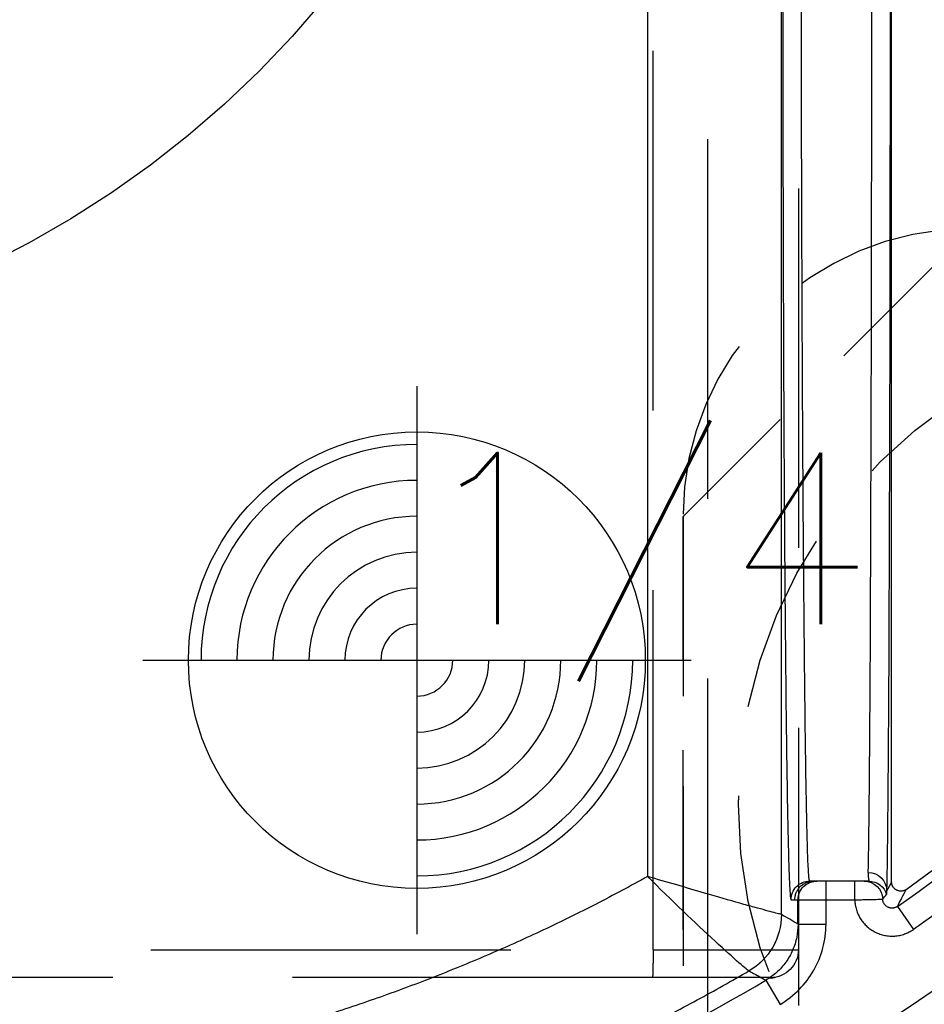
# Model space of a CAD drawing. Extents: x 2651 to 7771, y -1163 to 1075.
# Tile 129 of 256: x 4117 to 4130, y 297 to 311. Entities that reach past the tile are written whole.
import ezdxf

# ---------------------------------------------------------------- set-up
doc = ezdxf.new("R2010")
doc.units = 0
doc.header["$LTSCALE"] = 10
for name, pattern in [('CNSHID', [4, 3, -1]), ('DASHED', [0.75, 0.5, -0.25]), ('HIDDEN', [0.375, 0.25, -0.125])]:
    doc.linetypes.add(name, pattern=pattern)
doc.layers.get('0').update_dxf_attribs({"linetype": 'CONTINUOUS'})
doc.layers.get('Defpoints').update_dxf_attribs({"linetype": 'CONTINUOUS'})
for name, color, linetype in [('1', 7, 'CONTINUOUS'), ('204', 7, 'CONTINUOUS'), ('COOL', 150, 'HIDDEN'), ('DIM', 3, 'CONTINUOUS'), ('LAYER_103', 7, 'CONTINUOUS'), ('PIN', 3, 'CONTINUOUS'), ('WL1-HL', 4, 'CNSHID')]:
    doc.layers.add(name, color=color, linetype=linetype)
doc.styles.get("Standard").update_dxf_attribs({"font": 'romans.shx'})
doc.dimstyles.new('MM& INCH5', dxfattribs={"dimtxt": 5, "dimasz": 2.5, "dimexe": 1, "dimexo": 0.5, "dimtad": 0, "dimrnd": 1.38778e-17, "dimzin": 9, "dimdsep": 46, "dimtxsty": 'Standard', "dimblk": 'CLOSED', "dimcen": 0, "dimclrd": 3, "dimclre": 3, "dimclrt": 3, "dimazin": 2, "dimtfac": 0.75, "dimtofl": 0, "dimtmove": 0, "dimatfit": 3, "dimfxl": 0, "dimtolj": 1, "dimarcsym": 0})
doc.dimstyles.new('T5', dxfattribs={"dimtxt": 5, "dimasz": 4, "dimexe": 1.5, "dimexo": 1, "dimgap": 1.5, "dimtad": 0, "dimrnd": 1.38778e-17, "dimzin": 9, "dimdsep": 46, "dimtxsty": 'Standard', "dimblk": 'CLOSED', "dimcen": 0, "dimclrd": 3, "dimclre": 3, "dimclrt": 3, "dimazin": 2, "dimtfac": 0.75, "dimtofl": 0, "dimtmove": 0, "dimatfit": 3, "dimfxl": 0, "dimtolj": 1, "dimarcsym": 0})

# ---------------------------------------------------------------- blocks, each defined once
blk = doc.blocks.new('DSD')
at = {"layer": '1', "color": 6, "linetype": 'DASHED'}
for p, q in [((499.908, 528.968), (499.908, 578.104)), ((500.665, 577.737), (500.665, 520.364)), ((501.927, 577.054), (501.927, 528.968)), ((501.922, 529.325), (501.922, 529.662)), ((499.908, 528.968), (501.927, 528.968)), ((499.898, 528.58), (462.919, 528.58)), ((501.538, 528.58), (499.898, 528.58))]:
    blk.add_line(p, q, dxfattribs=at)
at = {"layer": '1', "color": 252, "linetype": 'Continuous'}
for p, q in [((501.692, 529.457), (501.692, 573.842)), ((499.831, 573.329), (499.831, 529.985)), ((502.312, 529.662), (502.312, 529.921)), ((502.711, 529.662), (502.711, 529.921)), ((501.825, 529.662), (501.923, 529.662)), ((501.923, 529.662), (501.923, 529.324)), ((501.923, 529.662), (502.312, 529.662)), ((502.312, 529.662), (502.711, 529.662)), ((502.312, 529.324), (502.312, 529.662)), ((503.303, 529.569), (503.526, 529.251)), ((501.923, 529.324), (502.312, 529.324)), ((501.477, 528.543), (501.675, 528.208))]:
    blk.add_line(p, q, dxfattribs=at)
at = {"layer": '1', "color": 7, "linetype": 'Continuous'}
for p, q in [((503.222, 529.912), (503.222, 573.144)), ((502.182, 529.921), (502.084, 529.921)), ((502.312, 529.921), (502.182, 529.921)), ((502.711, 529.921), (502.312, 529.921))]:
    blk.add_line(p, q, dxfattribs=at)
at = {"layer": '1', "color": 252, "linetype": 'Continuous'}
for radius, start, end in [(26.743, 305.0137, 346.7286), (26.617, 276.1879, 300.5226)]:
    blk.add_arc((487.959, 551.472), radius, start, end, dxfattribs=at)
at = {"layer": '1', "color": 7, "linetype": 'Continuous'}
for radius, start, end in [(26.62, 305.5251, 346.6816), (28.499, 303.3599, 336.8536)]:
    blk.add_arc((487.959, 551.472), radius, start, end, dxfattribs=at)
at = {"layer": '1', "color": 252, "linetype": 'Continuous', "extrusion": (0, 0, -1)}
for radius, start, end in [(27.132, 193.2714, 234.9863), (28.376, 202.1388, 263.7853)]:
    blk.add_arc((-487.959, 551.472), radius, start, end, dxfattribs=at)
at = {"layer": '1', "color": 110, "linetype": 'Continuous'}
blk.add_arc((487.959, 551.472), 27.988, 276.2148, 338.982, dxfattribs=at)
at = {"layer": '1', "color": 6, "linetype": 'DASHED', "extrusion": (0, 0, -1)}
blk.add_arc((-501.538, 528.968), 0.389, 180, 270, dxfattribs=at)
at = {"layer": '1', "color": 7, "linetype": 'Continuous'}
blk.add_ellipse((502.89, 542.875), major_axis=(0, 12.954), ratio=0.004451, start_param=3.278184, end_param=4.712389, dxfattribs=at)
at = {"layer": '1', "color": 252, "linetype": 'Continuous'}
for centre, major_axis, ratio, start_param, end_param in [((503.149, 542.875), (0, 13.213), 0.004363, 3.278184, 4.712389), ((486.674, 563.151), (-41.149, 0), 1, 0.952596, 1.678692)]:
    blk.add_ellipse(centre, major_axis=major_axis, ratio=ratio, start_param=start_param, end_param=end_param, dxfattribs=at)
at = {"layer": '1', "color": 252, "linetype": 'Continuous', "extrusion": (0, 0, -1)}
for centre, major_axis, ratio, start_param, end_param in [((502.897, 529.785), (0.259, -0.008), 0.990677, 4.68095, 6.251152), ((502.084, 529.662), (0, -0.259), 0.999962, 1.570796, 3.141593), ((502.182, 529.662), (0, -0.259), 0.999962, 1.570796, 3.141593), ((502.841, 529.662), (0, -0.259), 0.999989, 3.141593, 4.678393), ((502.905, 529.662), (0, -0.259), 0.999977, 3.141593, 4.431029), ((500.785, 529.457), (0.452, 0.786), 0.999949, 1.049185, 2.092408), ((500.785, 529.457), (-0.106, 0.901), 0.999761, 1.688035, 2.731247)]:
    blk.add_ellipse(centre, major_axis=major_axis, ratio=ratio, start_param=start_param, end_param=end_param, dxfattribs=at)
at = {"layer": '1', "color": 6, "linetype": 'DASHED', "extrusion": (0, 0, -1)}
for centre in [(502.137, 529.662), (502.181, 529.662)]:
    blk.add_ellipse(centre, major_axis=(0, -0.259), ratio=0.999914, start_param=1.570796, end_param=3.141593, dxfattribs=at)
at = {"layer": '1', "color": 252, "linetype": 'Continuous'}
for points, weights in [([(501.71, 542.875), (501.71, 535.135), (501.757, 529.662), (501.825, 529.662)], [1, 0.804737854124, 0.804737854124, 1]), ([(499.831, 529.985), (496.958, 528.39), (493.826, 527.396), (490.56, 527.041)], [1, 0.98681524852, 0.98681524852, 1])]:
    blk.add_rational_spline(points, weights, degree=3, dxfattribs=at)
for points, knots in [([(502.084, 529.921), (502.082, 529.925), (502.077, 529.934), (502.071, 530.005), (502.064, 530.115), (502.058, 530.267), (502.052, 530.458), (502.046, 530.686), (502.041, 530.947), (502.035, 531.241), (502.03, 531.564), (502.025, 531.915), (502.021, 532.29), (502.016, 532.688), (502.012, 533.107), (502.008, 533.544), (502.004, 533.997), (502, 534.464), (501.996, 534.942), (501.993, 535.431), (501.99, 535.928), (501.987, 536.43), (501.985, 536.938), (501.982, 537.448), (501.98, 537.959), (501.978, 538.471), (501.976, 538.981), (501.974, 539.488), (501.973, 539.991), (501.972, 540.489), (501.971, 540.981), (501.97, 541.466), (501.969, 541.943), (501.969, 542.412), (501.969, 542.722), (501.969, 542.875)], [0, 0, 0, 0, 0.038023, 0.075563, 0.112621, 0.149196, 0.185289, 0.2209, 0.256028, 0.290673, 0.324837, 0.358517, 0.391715, 0.424431, 0.456664, 0.488415, 0.519683, 0.550468, 0.580772, 0.610592, 0.63993, 0.668786, 0.697159, 0.72505, 0.752458, 0.779383, 0.805826, 0.831787, 0.857265, 0.88226, 0.906773, 0.930804, 0.954352, 0.977417, 1, 1, 1, 1]), ([(501.241, 528.674), (501.229, 528.672), (501.039, 528.838), (500.499, 529.336), (500.161, 529.659), (499.831, 529.985)], [0, 0, 0, 0, 0.5, 0.5, 1, 1, 1, 1]), ([(501.691, 529.457), (501.685, 529.459), (501.672, 529.462), (501.596, 529.482), (501.48, 529.513), (501.319, 529.557), (501.053, 529.63), (500.572, 529.772), (500.103, 529.907), (499.831, 529.985)], [0, 0, 0, 0, 0.097521, 0.196244, 0.296336, 0.397955, 0.501256, 0.710965, 1, 1, 1, 1]), ([(502.711, 529.662), (502.711, 529.65), (502.712, 529.638), (502.714, 529.615), (502.716, 529.603), (502.721, 529.569), (502.732, 529.523), (502.748, 529.48), (502.763, 529.448), (502.768, 529.438), (502.779, 529.417), (502.785, 529.407), (502.804, 529.378), (502.818, 529.359), (502.84, 529.332), (502.848, 529.324), (502.864, 529.307), (502.872, 529.299), (502.899, 529.275), (502.935, 529.246), (502.975, 529.223), (503.006, 529.207), (503.017, 529.202), (503.038, 529.193), (503.049, 529.189), (503.082, 529.178), (503.105, 529.171), (503.15, 529.162), (503.173, 529.159), (503.22, 529.156), (503.267, 529.157), (503.313, 529.163), (503.347, 529.17), (503.358, 529.173), (503.381, 529.179), (503.392, 529.183), (503.425, 529.195), (503.467, 529.213), (503.507, 529.237), (503.526, 529.251)], [0, 0, 0, 0, 0.03125, 0.03125, 0.0625, 0.0625, 0.125, 0.1875, 0.1875, 0.21875, 0.21875, 0.25, 0.25, 0.3125, 0.3125, 0.34375, 0.34375, 0.375, 0.375, 0.4375, 0.5, 0.5, 0.53125, 0.53125, 0.5625, 0.5625, 0.625, 0.625, 0.6875, 0.6875, 0.75, 0.8125, 0.8125, 0.84375, 0.84375, 0.875, 0.875, 0.9375, 1, 1, 1, 1]), ([(501.923, 529.324), (501.92, 529.263), (501.912, 529.138), (501.853, 528.957), (501.758, 528.791), (501.632, 528.647), (501.528, 528.578), (501.477, 528.543)], [0, 0, 0, 0, 0.195653, 0.397798, 0.602202, 0.804347, 1, 1, 1, 1]), ([(501.675, 528.208), (501.772, 528.266), (501.86, 528.335), (502.017, 528.494), (502.086, 528.585), (502.197, 528.778), (502.24, 528.884), (502.297, 529.1), (502.312, 529.211), (502.312, 529.324)], [0, 0, 0, 0, 0.25, 0.25, 0.5, 0.5, 0.75, 0.75, 1, 1, 1, 1]), ([(490.803, 525.238), (491.196, 525.286), (491.969, 525.38), (493.103, 525.584), (494.191, 525.824), (495.234, 526.101), (496.23, 526.409), (497.179, 526.743), (498.082, 527.099), (498.938, 527.473), (499.748, 527.862), (500.513, 528.258), (501.002, 528.537), (501.241, 528.674)], [0, 0, 0, 0, 0.107215, 0.211168, 0.31186, 0.409292, 0.503461, 0.59437, 0.682018, 0.766405, 0.847531, 0.925396, 1, 1, 1, 1]), ([(501.241, 528.674), (501.263, 528.662), (501.284, 528.65), (501.363, 528.606), (501.42, 528.575), (501.477, 528.543)], [0, 0, 0, 0, 0.272285, 0.272285, 1, 1, 1, 1])]:
    blk.add_open_spline(points, degree=3, knots=knots, dxfattribs=at)
at = {"layer": '1', "color": 7, "linetype": 'Continuous'}
for points, knots in [([(502.897, 530.042), (502.897, 530.021), (502.898, 530.004), (502.899, 529.981), (502.9, 529.974), (502.901, 529.962), (502.902, 529.956), (502.904, 529.942), (502.905, 529.938), (502.905, 529.933), (502.906, 529.927), (502.91, 529.919), (502.904, 529.921)], [0, 0, 0, 0, 0.25, 0.25, 0.375, 0.375, 0.5, 0.5, 0.75, 0.75, 0.875, 1, 1, 1, 1]), ([(502.841, 529.921), (502.836, 529.921), (502.823, 529.921), (502.779, 529.921), (502.753, 529.921), (502.745, 529.921), (502.732, 529.921), (502.728, 529.921), (502.72, 529.921), (502.715, 529.921), (502.711, 529.921)], [0, 0, 0, 0, 0.1875, 0.375, 0.6875, 0.875, 0.875, 0.9375, 0.9375, 1, 1, 1, 1]), ([(502.905, 529.921), (502.892, 529.921), (502.88, 529.921), (502.859, 529.921), (502.849, 529.921), (502.841, 529.921)], [0, 0, 0, 0, 0.5, 0.5, 1, 1, 1, 1]), ([(503.427, 529.807), (503.422, 529.803), (503.412, 529.797), (503.401, 529.792), (503.394, 529.789), (503.389, 529.788), (503.384, 529.787), (503.376, 529.784), (503.367, 529.783), (503.359, 529.783), (503.354, 529.782), (503.35, 529.782), (503.345, 529.783), (503.337, 529.783), (503.326, 529.785), (503.314, 529.788), (503.307, 529.79), (503.302, 529.792), (503.298, 529.794), (503.29, 529.798), (503.282, 529.803), (503.276, 529.807), (503.272, 529.81), (503.268, 529.813), (503.265, 529.816), (503.259, 529.821), (503.251, 529.83), (503.244, 529.839), (503.24, 529.846), (503.238, 529.85), (503.235, 529.855), (503.232, 529.863), (503.229, 529.871), (503.226, 529.879), (503.225, 529.883), (503.224, 529.888), (503.224, 529.893), (503.223, 529.9), (503.222, 529.906), (503.222, 529.912)], [0, 0, 0, 0, 0.0625, 0.125, 0.125, 0.15625, 0.15625, 0.1875, 0.25, 0.25, 0.28125, 0.28125, 0.3125, 0.3125, 0.375, 0.4375, 0.4375, 0.46875, 0.46875, 0.5, 0.5625, 0.5625, 0.59375, 0.59375, 0.625, 0.625, 0.6875, 0.75, 0.75, 0.78125, 0.78125, 0.8125, 0.875, 0.875, 0.90625, 0.90625, 0.9375, 0.9375, 1, 1, 1, 1]), ([(503.154, 529.734), (503.156, 529.739), (503.156, 529.744), (503.156, 529.748), (503.156, 529.753), (503.156, 529.758), (503.156, 529.77), (503.156, 529.777), (503.157, 529.785)], [0, 0, 0, 0, 0.25, 0.5, 0.5, 0.75, 0.75, 1, 1, 1, 1]), ([(502.711, 529.662), (502.724, 529.662), (502.737, 529.662), (502.756, 529.663), (502.762, 529.663), (502.775, 529.663), (502.781, 529.663), (502.812, 529.664), (502.836, 529.664), (502.865, 529.665), (502.871, 529.665), (502.882, 529.665), (502.888, 529.665), (502.905, 529.666), (502.916, 529.666), (502.947, 529.667), (502.967, 529.667), (503.003, 529.668), (503.019, 529.668), (503.036, 529.669), (503.041, 529.669), (503.047, 529.669), (503.056, 529.669), (503.07, 529.67), (503.079, 529.67), (503.084, 529.67), (503.1, 529.671)], [0, 0, 0, 0, 0.0625, 0.0625, 0.09375, 0.09375, 0.125, 0.125, 0.25, 0.25, 0.28125, 0.28125, 0.3125, 0.3125, 0.375, 0.375, 0.5, 0.5, 0.625, 0.625, 0.65625, 0.65625, 0.6875, 0.75, 0.8125, 1, 1, 1, 1]), ([(503.303, 529.569), (503.299, 529.566), (503.289, 529.56), (503.278, 529.555), (503.267, 529.551), (503.261, 529.549), (503.25, 529.547), (503.239, 529.545), (503.227, 529.545), (503.215, 529.546), (503.21, 529.547), (503.198, 529.549), (503.193, 529.551), (503.185, 529.553), (503.181, 529.555), (503.177, 529.556), (503.172, 529.558), (503.166, 529.562), (503.156, 529.568), (503.147, 529.575), (503.141, 529.58), (503.138, 529.583), (503.134, 529.587), (503.128, 529.593), (503.123, 529.6), (503.119, 529.607), (503.117, 529.611), (503.114, 529.615), (503.112, 529.619), (503.109, 529.625), (503.105, 529.636), (503.102, 529.647), (503.102, 529.652), (503.101, 529.657), (503.1, 529.661), (503.1, 529.666), (503.1, 529.671)], [0, 0, 0, 0, 0.0625, 0.125, 0.125, 0.1875, 0.1875, 0.25, 0.3125, 0.3125, 0.375, 0.375, 0.4375, 0.4375, 0.46875, 0.46875, 0.5, 0.5, 0.5625, 0.625, 0.625, 0.65625, 0.65625, 0.6875, 0.75, 0.75, 0.78125, 0.78125, 0.8125, 0.8125, 0.875, 0.9375, 0.9375, 0.96875, 0.96875, 1, 1, 1, 1])]:
    blk.add_open_spline(points, degree=3, knots=knots, dxfattribs=at)
at = {"layer": '1', "color": 252, "linetype": 'Continuous'}
for points in [[(503.222, 529.912), (503.2, 529.87), (503.178, 529.827), (503.157, 529.785)], [(503.303, 529.569), (503.345, 529.648), (503.386, 529.727), (503.427, 529.807)], [(501.923, 529.324), (501.846, 529.368), (501.769, 529.413), (501.692, 529.457)]]:
    blk.add_open_spline(points, degree=3, dxfattribs=at)
at = {"layer": '1', "color": 7, "linetype": 'Continuous'}
for points in [[(503.1, 529.671), (503.116, 529.692), (503.134, 529.713), (503.154, 529.734)], [(501.692, 529.457), (501.691, 529.457), (501.691, 529.457), (501.691, 529.457)], [(501.241, 528.674), (501.241, 528.674), (501.241, 528.674), (501.241, 528.674)]]:
    blk.add_open_spline(points, degree=3, dxfattribs=at)
at = {"layer": '1', "color": 6, "linetype": 'DASHED'}
for points in [[(462.929, 528.968), (499.908, 528.968)], [(501.539, 528.572), (501.609, 528.586)]]:
    blk.add_open_spline(points, degree=1, dxfattribs=at)
blk.add_open_spline([(499.908, 528.968), (499.908, 528.867), (499.907, 528.766), (499.904, 528.622), (499.902, 528.579), (499.897, 528.58)], degree=3, knots=[0, 0, 0, 0, 0.5, 0.5, 1, 1, 1, 1], dxfattribs=at)
blk.add_rational_spline([(501.927, 528.971), (501.927, 528.966), (501.927, 528.647), (501.927, 528.191)], [1, 0.804737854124, 0.804737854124, 1], degree=3, dxfattribs=at)
blk = doc.blocks.new('*D143')
at = {"layer": 'Defpoints', "color": 0}
for p in [(4171.684, 387.642), (3870.047, 255.642), (3896.684, 255.642)]:
    blk.add_point(p, dxfattribs=at)
at = {"layer": 'DIM', "color": 3, "lineweight": -2}
blk.add_line((3896.184, 255.642), (3870.047, 255.642), dxfattribs=at)
at = {"layer": 'DIM', "color": 3, "insert": (3847.041, 255.642), "char_height": 5, "attachment_point": 5}
blk.add_mtext('\\A1;132 [5.197]', dxfattribs=at)
blk = doc.blocks.new('_Closed')
at = {"color": 0, "linetype": 'ByBlock', "lineweight": -2}
for p, q in [((-1, 0.1667), (0, 0)), ((-1, 0.1667), (-1, -0.1667)), ((0, 0), (-1, -0.1667)), ((0, 0), (-1, 0))]:
    blk.add_line(p, q, dxfattribs=at)
blk = doc.blocks.new('*D144')
at = {"layer": 'Defpoints', "color": 0}
for p in [(4171.684, 387.642), (3870.047, 263.642), (3962.156, 262.642)]:
    blk.add_point(p, dxfattribs=at)
at = {"layer": 'DIM', "color": 3, "lineweight": -2}
for p, q in [((3875.047, 263.642), (3870.047, 263.642)), ((3880.047, 262.642), (3875.047, 263.642)), ((3961.656, 262.642), (3880.047, 262.642))]:
    blk.add_line(p, q, dxfattribs=at)
at = {"layer": 'DIM', "color": 3, "insert": (3847.041, 263.642), "char_height": 5, "attachment_point": 5}
blk.add_mtext('\\A1;125 [4.921]', dxfattribs=at)
blk = doc.blocks.new('*D145')
at = {"layer": 'Defpoints', "color": 0}
for p in [(4171.684, 387.642), (3870.047, 212.642), (3896.684, 212.642)]:
    blk.add_point(p, dxfattribs=at)
at = {"layer": 'DIM', "color": 3, "lineweight": -2}
blk.add_line((3896.184, 212.642), (3870.047, 212.642), dxfattribs=at)
at = {"layer": 'DIM', "color": 3, "insert": (3849.422, 212.642), "char_height": 5, "attachment_point": 5}
blk.add_mtext('\\A1;175 [6.89]', dxfattribs=at)
blk = doc.blocks.new('*D146')
at = {"layer": 'Defpoints', "color": 0}
for p in [(4171.684, 387.642), (3870.047, 182.642), (3896.684, 182.642)]:
    blk.add_point(p, dxfattribs=at)
at = {"layer": 'DIM', "color": 3, "lineweight": -2}
blk.add_line((3896.184, 182.642), (3870.047, 182.642), dxfattribs=at)
at = {"layer": 'DIM', "color": 3, "insert": (3846.684, 182.642), "char_height": 5, "attachment_point": 5}
blk.add_mtext('\\A1;205 [8.071]', dxfattribs=at)
blk = doc.blocks.new('*D147')
at = {"layer": 'Defpoints', "color": 0}
for p in [(4171.684, 387.642), (3870.047, 162.642), (3896.684, 162.642)]:
    blk.add_point(p, dxfattribs=at)
at = {"layer": 'DIM', "color": 3, "lineweight": -2}
blk.add_line((3896.184, 162.642), (3870.047, 162.642), dxfattribs=at)
at = {"layer": 'DIM', "color": 3, "insert": (3846.684, 162.642), "char_height": 5, "attachment_point": 5}
blk.add_mtext('\\A1;225 [8.858]', dxfattribs=at)
blk = doc.blocks.new('*D148')
at = {"layer": 'Defpoints', "color": 0}
for p in [(4171.684, 387.642), (3870.047, 119.642), (3896.684, 119.642)]:
    blk.add_point(p, dxfattribs=at)
at = {"layer": 'DIM', "color": 3, "lineweight": -2}
blk.add_line((3896.184, 119.642), (3870.047, 119.642), dxfattribs=at)
at = {"layer": 'DIM', "color": 3, "insert": (3844.303, 119.642), "char_height": 5, "attachment_point": 5}
blk.add_mtext('\\A1;268 [10.551]', dxfattribs=at)
blk = doc.blocks.new('*D149')
at = {"layer": 'Defpoints', "color": 0}
for p in [(4171.684, 387.642), (3870.047, 12.642), (3896.684, 12.642)]:
    blk.add_point(p, dxfattribs=at)
at = {"layer": 'DIM', "color": 3, "lineweight": -2}
blk.add_line((3896.184, 12.642), (3870.047, 12.642), dxfattribs=at)
at = {"layer": 'DIM', "color": 3, "insert": (3844.303, 12.642), "char_height": 5, "attachment_point": 5}
blk.add_mtext('\\A1;375 [14.764]', dxfattribs=at)
blk = doc.blocks.new('*D150')
at = {"layer": 'Defpoints', "color": 0}
for p in [(4171.684, 387.642), (3870.047, 55.642), (3896.684, 55.642)]:
    blk.add_point(p, dxfattribs=at)
at = {"layer": 'DIM', "color": 3, "lineweight": -2}
blk.add_line((3896.184, 55.642), (3870.047, 55.642), dxfattribs=at)
at = {"layer": 'DIM', "color": 3, "insert": (3844.303, 55.642), "char_height": 5, "attachment_point": 5}
blk.add_mtext('\\A1;332 [13.071]', dxfattribs=at)
blk = doc.blocks.new('*D151')
at = {"layer": 'Defpoints', "color": 0}
for p in [(4171.684, 387.642), (3870.047, -22.358), (3962.156, -22.358)]:
    blk.add_point(p, dxfattribs=at)
at = {"layer": 'DIM', "color": 3, "lineweight": -2}
blk.add_line((3961.656, -22.358), (3870.047, -22.358), dxfattribs=at)
at = {"layer": 'DIM', "color": 3, "insert": (3844.303, -22.358), "char_height": 5, "attachment_point": 5}
blk.add_mtext('\\A1;410 [16.142]', dxfattribs=at)
blk = doc.blocks.new('*D152')
at = {"layer": 'Defpoints', "color": 0}
for p in [(4171.684, 387.642), (3870.047, -84.358), (3941.504, -84.358)]:
    blk.add_point(p, dxfattribs=at)
at = {"layer": 'DIM', "color": 3, "lineweight": -2}
blk.add_line((3941.004, -84.358), (3870.047, -84.358), dxfattribs=at)
at = {"layer": 'DIM', "color": 3, "insert": (3844.303, -84.358), "char_height": 5, "attachment_point": 5}
blk.add_mtext('\\A1;472 [18.583]', dxfattribs=at)
blk = doc.blocks.new('*D153')
at = {"layer": 'Defpoints', "color": 0}
for p in [(4171.684, 387.642), (3870.047, -57.358), (4069.264, -57.358)]:
    blk.add_point(p, dxfattribs=at)
at = {"layer": 'DIM', "color": 3, "lineweight": -2}
blk.add_line((4068.764, -57.358), (3870.047, -57.358), dxfattribs=at)
at = {"layer": 'DIM', "color": 3, "insert": (3846.684, -57.358), "char_height": 5, "attachment_point": 5}
blk.add_mtext('\\A1;445 [17.52]', dxfattribs=at)
blk = doc.blocks.new('*D154')
at = {"layer": 'Defpoints', "color": 0}
for p in [(4171.684, 387.642), (3870.047, -104.358), (4071.444, -104.358)]:
    blk.add_point(p, dxfattribs=at)
at = {"layer": 'DIM', "color": 3, "lineweight": -2}
blk.add_line((4070.944, -104.358), (3870.047, -104.358), dxfattribs=at)
at = {"layer": 'DIM', "color": 3, "insert": (3846.684, -104.358), "char_height": 5, "attachment_point": 5}
blk.add_mtext('\\A1;492 [19.37]', dxfattribs=at)
blk = doc.blocks.new('*D155')
at = {"layer": 'Defpoints', "color": 0}
for p in [(4171.684, 387.642), (3870.047, -124.358), (4057.484, -124.358)]:
    blk.add_point(p, dxfattribs=at)
at = {"layer": 'DIM', "color": 3, "lineweight": -2}
blk.add_line((4056.984, -124.358), (3870.047, -124.358), dxfattribs=at)
at = {"layer": 'DIM', "color": 3, "insert": (3844.303, -124.358), "char_height": 5, "attachment_point": 5}
blk.add_mtext('\\A1;512 [20.157]', dxfattribs=at)
blk = doc.blocks.new('*D191')
at = {"layer": 'Defpoints', "color": 0}
for p in [(4171.684, 387.642), (3870.047, 190.642), (4098.024, 184.442)]:
    blk.add_point(p, dxfattribs=at)
at = {"layer": 'DIM', "color": 3, "lineweight": -2}
for p, q in [((3875.047, 190.642), (3870.047, 190.642)), ((3880.047, 184.442), (3875.047, 190.642)), ((4097.524, 184.442), (3880.047, 184.442))]:
    blk.add_line(p, q, dxfattribs=at)
at = {"layer": 'DIM', "color": 3, "insert": (3851.446, 190.642), "char_height": 5, "attachment_point": 5}
blk.add_mtext('\\A1;203.2 [8]', dxfattribs=at)
blk = doc.blocks.new('*D192')
at = {"layer": 'Defpoints', "color": 0}
for p in [(4171.684, 387.642), (3870.047, 32.042), (4076.434, 32.042)]:
    blk.add_point(p, dxfattribs=at)
at = {"layer": 'DIM', "color": 3, "lineweight": -2}
blk.add_line((4075.934, 32.042), (3870.047, 32.042), dxfattribs=at)
at = {"layer": 'DIM', "color": 3, "insert": (3849.065, 32.042), "char_height": 5, "attachment_point": 5}
blk.add_mtext('\\A1;355.6 [14]', dxfattribs=at)
blk = doc.blocks.new('*D194')
at = {"layer": 'Defpoints', "color": 0}
for p in [(4171.684, 387.642), (3974.684, -117.538), (3974.684, -149.953)]:
    blk.add_point(p, dxfattribs=at)
at = {"layer": 'DIM', "color": 3, "lineweight": -2}
blk.add_line((3974.684, -118.038), (3974.684, -149.953), dxfattribs=at)
at = {"layer": 'DIM', "color": 3, "insert": (3974.684, -172.959), "char_height": 5, "attachment_point": 5, "rotation": 90}
blk.add_mtext('\\A1;197 [7.756]', dxfattribs=at)
blk = doc.blocks.new('*D195')
at = {"layer": 'Defpoints', "color": 0}
for p in [(4171.684, 387.642), (4046.684, -137.358), (4046.684, -149.953)]:
    blk.add_point(p, dxfattribs=at)
at = {"layer": 'DIM', "color": 3, "lineweight": -2}
blk.add_line((4046.684, -137.858), (4046.684, -149.953), dxfattribs=at)
at = {"layer": 'DIM', "color": 3, "insert": (4046.684, -172.959), "char_height": 5, "attachment_point": 5, "rotation": 90}
blk.add_mtext('\\A1;125 [4.921]', dxfattribs=at)
blk = doc.blocks.new('*D196')
at = {"layer": 'Defpoints', "color": 0}
for p in [(4171.684, 387.642), (4064.684, -131.558), (4064.684, -149.953)]:
    blk.add_point(p, dxfattribs=at)
at = {"layer": 'DIM', "color": 3, "lineweight": -2}
blk.add_line((4064.684, -132.058), (4064.684, -149.953), dxfattribs=at)
at = {"layer": 'DIM', "color": 3, "insert": (4064.684, -172.959), "char_height": 5, "attachment_point": 5, "rotation": 90}
blk.add_mtext('\\A1;107 [4.213]', dxfattribs=at)
blk = doc.blocks.new('*D197')
at = {"layer": 'Defpoints', "color": 0}
for p in [(4171.684, 387.642), (4086.684, -119.598), (4086.684, -149.953)]:
    blk.add_point(p, dxfattribs=at)
at = {"layer": 'DIM', "color": 3, "lineweight": -2}
blk.add_line((4086.684, -120.098), (4086.684, -149.953), dxfattribs=at)
at = {"layer": 'DIM', "color": 3, "insert": (4086.684, -170.935), "char_height": 5, "attachment_point": 5, "rotation": 90}
blk.add_mtext('\\A1;85 [3.346]', dxfattribs=at)
blk = doc.blocks.new('*D198')
at = {"layer": 'Defpoints', "color": 0}
for p in [(4171.684, 387.642), (4096.684, -84.778), (4096.684, -149.953)]:
    blk.add_point(p, dxfattribs=at)
at = {"layer": 'DIM', "color": 3, "lineweight": -2}
blk.add_line((4096.684, -85.278), (4096.684, -149.953), dxfattribs=at)
at = {"layer": 'DIM', "color": 3, "insert": (4096.684, -170.935), "char_height": 5, "attachment_point": 5, "rotation": 90}
blk.add_mtext('\\A1;75 [2.953]', dxfattribs=at)
blk = doc.blocks.new('*D279')
at = {"layer": 'Defpoints', "color": 0}
for p in [(4171.684, 387.642), (3870.047, -67.358), (3896.684, -67.358)]:
    blk.add_point(p, dxfattribs=at)
at = {"layer": 'DIM', "color": 3, "lineweight": -2}
blk.add_line((3896.184, -67.358), (3870.047, -67.358), dxfattribs=at)
at = {"layer": 'DIM', "color": 3, "insert": (3844.303, -67.358), "char_height": 5, "attachment_point": 5}
blk.add_mtext('\\A1;455 [17.913]', dxfattribs=at)
blk = doc.blocks.new('117')
at = {"layer": 'WL1-HL'}
for radius in [13.87, 10.3]:
    blk.add_circle((254.95, 1693.104), radius, dxfattribs=at)
blk = doc.blocks.new('A$C257357D5')
at = {"layer": 'COOL'}
blk.add_circle((-61, 32), 9.5, dxfattribs=at)
blk.add_blockref('117', (-315.95, -1661.104), dxfattribs=at)
blk = doc.blocks.new('*U6', base_point=(965.4695, 1808.9548))
blk.add_circle((965.4695, 1808.9548), 0.5)
for radius, start, end in [(0.4724, 90, 180), (0.3937, 90, 180), (0.315, 90, 180), (0.2362, 90, 180), (0.1575, 90, 180), (0.0787, 90, 180), (0.0787, 270, 0), (0.1575, 270, 0), (0.2362, 270, 0), (0.315, 270, 0), (0.3937, 270, 0), (0.4724, 270, 0)]:
    blk.add_arc((965.4695, 1808.9548), radius, start, end)
at = {"layer": 'PIN'}
for p, q in [((965.4695, 1809.5548), (965.4695, 1808.3548)), ((964.8695, 1808.9548), (966.0695, 1808.9548))]:
    blk.add_line(p, q, dxfattribs=at)
blk = doc.blocks.new('*D3339')
at = {"layer": 'Defpoints', "color": 0}
for p in [(4171.684, 387.642), (4078.178, 233.642), (4094.874, 233.642)]:
    blk.add_point(p, dxfattribs=at)
at = {"layer": 'PIN', "color": 3, "lineweight": -2}
blk.add_line((4093.874, 233.642), (4078.178, 233.642), dxfattribs=at)
at = {"layer": 'PIN', "color": 3, "insert": (4070.488, 233.642), "char_height": 5, "attachment_point": 5}
blk.add_mtext('\\A1;154', dxfattribs=at)
blk = doc.blocks.new('A$C5B154A66')
at = {"layer": '204', "color": 6, "linetype": 'HIDDEN'}
for p, q in [((-41.3, 20), (-45.3, 16)), ((-45.3, 16), (-45.3, -16))]:
    blk.add_line(p, q, dxfattribs=at)
blk.add_circle((-37.8, 12), 6.73, dxfattribs=at)
at = {"layer": 'LAYER_103', "color": 6, "linetype": 'HIDDEN'}
blk.add_line((-45.3, -16), (-45.3, 16), dxfattribs=at)
blk.add_arc((-41.3, 16), 4, 90, 180, dxfattribs=at)

msp = doc.modelspace()

# ---------------------------------------------------------------- block references
at = {"layer": 'DIM'}
for name, p in [('DSD', (3626.059, -231.352)), ('A$C257357D5', (4171.684, 287.642)), ('A$C5B154A66', (4171.684, 287.642))]:
    msp.add_blockref(name, p, dxfattribs=at)
at = {"layer": 'PIN', "xscale": 6.35, "yscale": 6.35, "zscale": 6.35}
msp.add_blockref('*U6', (4122.684, 301.642), dxfattribs=at)

# ---------------------------------------------------------------- texts
at = {"layer": 'PIN', "color": 4}
msp.add_text('1/4', height=2.3813, dxfattribs=at).set_placement((4122.684, 302.142))

# ---------------------------------------------------------------- dimensions: what is measured, and where the dimension line sits
at = {"layer": 'DIM'}
for feature_location, offset, dtype, picture, middle in [((3962.156, -22.358), (-92.109, 0), 0, '*D151', (3844.303, -22.358)), ((3941.504, -84.358), (-71.457, 0), 0, '*D152', (3844.303, -84.358)), ((3896.684, -67.358), (-26.637, 0), 0, '*D279', (3844.303, -67.358)), ((4057.484, -124.358), (-187.437, 0), 0, '*D155', (3844.303, -124.358)), ((3896.684, 12.642), (-26.637, 0), 0, '*D149', (3844.303, 12.642)), ((3896.684, 55.642), (-26.637, 0), 0, '*D150', (3844.303, 55.642)), ((3896.684, 119.642), (-26.637, 0), 0, '*D148', (3844.303, 119.642)), ((4069.264, -57.358), (-199.217, 0), 0, '*D153', (3846.684, -57.358)), ((4071.444, -104.358), (-201.397, 0), 0, '*D154', (3846.684, -104.358)), ((3896.684, 182.642), (-26.637, 0), 0, '*D146', (3846.684, 182.642)), ((3896.684, 162.642), (-26.637, 0), 0, '*D147', (3846.684, 162.642)), ((3896.684, 255.642), (-26.637, 0), 0, '*D143', (3847.041, 255.642)), ((3962.156, 262.642), (-92.109, 1), 0, '*D144', (3847.041, 263.642)), ((4076.434, 32.042), (-206.387, 0), 0, '*D192', (3849.065, 32.042)), ((3896.684, 212.642), (-26.637, 0), 0, '*D145', (3849.422, 212.642)), ((4098.024, 184.442), (-227.977, 6.2), 0, '*D191', (3851.446, 190.642)), ((3974.684, -117.538), (0, -32.415), 1, '*D194', (3974.684, -172.959)), ((4046.684, -137.358), (0, -12.595), 1, '*D195', (4046.684, -172.959)), ((4064.684, -131.558), (0, -18.395), 1, '*D196', (4064.684, -172.959)), ((4086.684, -119.598), (0, -30.355), 1, '*D197', (4086.684, -170.935)), ((4096.684, -84.778), (0, -65.175), 1, '*D198', (4096.684, -170.935))]:
    dim = msp.add_ordinate_dim(feature_location=feature_location, offset=offset, dtype=dtype, origin=(4171.684, 387.642), dimstyle='MM& INCH5', dxfattribs=at)
    dim.commit()
    dim.dimension.update_dxf_attribs({"geometry": picture, "text_midpoint": middle})
at = {"layer": 'PIN'}
dim = msp.add_ordinate_dim(feature_location=(4094.874, 233.642), offset=(-16.696, 0), dtype=0, origin=(4171.684, 387.642), dimstyle='T5', dxfattribs=at)
dim.commit()
dim.dimension.update_dxf_attribs({"geometry": '*D3339', "text_midpoint": (4070.488, 233.642)})

doc.saveas('drawing.dxf')
